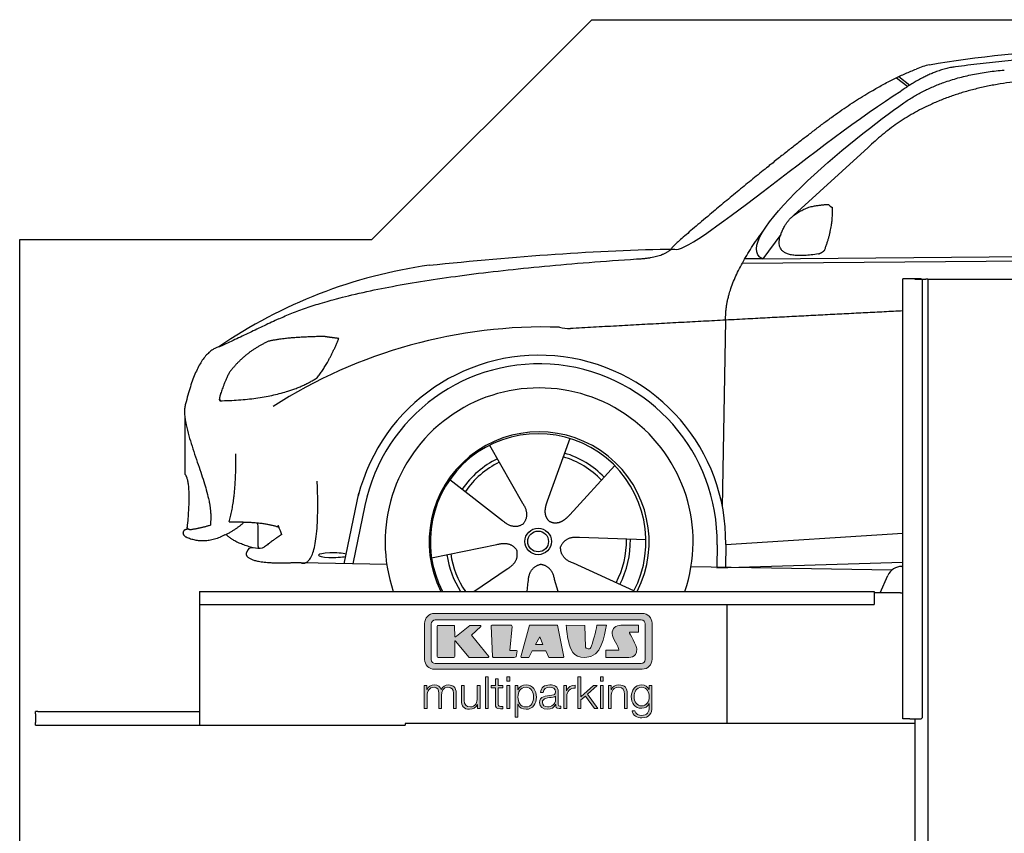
# Model space of a CAD drawing. Header units: millimetres. Extents: x 200 to 5400, y -300 to 3400.
# Tile 2 of 3: x 200 to 2438, y 1550 to 3400. Entities that reach past the tile are written whole.
import ezdxf

# ---------------------------------------------------------------- set-up
doc = ezdxf.new("R2010")
doc.units = ezdxf.units.MM
doc.layers.add('car', color=10, linetype='Continuous')
doc.layers.add('Logo', color=7, linetype='Continuous')

# ---------------------------------------------------------------- blocks, each defined once
blk = doc.blocks.new('KLAUS')
at = {"layer": 'Logo'}
h = blk.add_hatch(color=8, dxfattribs=at)
h.dxf.hatch_style = 2
edge = h.paths.add_edge_path()
edge.add_spline(control_points=[(3.6, 29.09), (2.88, 29.09), (2.3, 28.51), (2.3, 27.8), (2.3, 27.8), (2.3, 16.11), (2.3, 16.11), (2.3, 15.39), (2.88, 14.81), (3.6, 14.81), (3.6, 14.81), (71.16, 14.81), (71.16, 14.81), (71.88, 14.81), (72.46, 15.39), (72.46, 16.11), (72.46, 16.11), (72.46, 27.8), (72.46, 27.8), (72.46, 28.51), (71.88, 29.09), (71.16, 29.09), (71.16, 29.09), (3.6, 29.09), (3.6, 29.09), (3.6, 29.09), (3.6, 29.09), (3.6, 29.09)], knot_values=[0, 0, 0, 0, 1, 1, 1, 2, 2, 2, 3, 3, 3, 4, 4, 4, 5, 5, 5, 6, 6, 6, 7, 7, 7, 8, 8, 8, 9, 9, 9, 9], degree=3, periodic=0)
edge = h.paths.add_edge_path()
edge.add_spline(control_points=[(3.35, 31.23), (3.35, 31.23), (71.47, 31.23), (71.47, 31.23), (73.26, 31.23), (74.71, 29.77), (74.71, 27.99), (74.71, 27.99), (74.71, 16.17), (74.71, 16.17), (74.71, 14.38), (73.26, 12.93), (71.47, 12.93), (71.47, 12.93), (3.35, 12.93), (3.35, 12.93), (1.56, 12.93), (0.11, 14.38), (0.11, 16.17), (0.11, 16.17), (0.11, 27.99), (0.11, 27.99), (0.11, 29.77), (1.56, 31.23), (3.35, 31.23), (3.35, 31.23), (3.35, 31.23), (3.35, 31.23)], knot_values=[0, 0, 0, 0, 1, 1, 1, 2, 2, 2, 3, 3, 3, 4, 4, 4, 5, 5, 5, 6, 6, 6, 7, 7, 7, 8, 8, 8, 9, 9, 9, 9], degree=3, periodic=0)
h = blk.add_hatch(color=8, dxfattribs=at)
h.dxf.hatch_style = 2
edge = h.paths.add_edge_path()
edge.add_spline(control_points=[(4.5, 27.33), (4.5, 27.33), (9.7, 27.33), (9.7, 27.33), (9.84, 27.33), (9.96, 27.22), (9.96, 27.08), (9.96, 27.08), (9.96, 23.69), (9.96, 23.69), (9.96, 23.69), (9.94, 23.64), (10.04, 23.59), (10.14, 23.53), (10.2, 23.57), (10.2, 23.57), (10.2, 23.57), (10.51, 23.75), (10.51, 23.75), (10.51, 23.75), (14.94, 27.33), (14.94, 27.33), (14.94, 27.33), (18.41, 27.33), (18.41, 27.33), (18.41, 27.33), (18.49, 27.33), (18.56, 27.2), (18.65, 27.04), (18.53, 26.91), (18.53, 26.91), (18.53, 26.91), (15.49, 24.11), (15.49, 24.11), (15.49, 24.11), (21.14, 17.06), (21.14, 17.06), (21.14, 17.06), (21.13, 16.91), (21.13, 16.91), (21.08, 16.84), (20.99, 16.82), (20.99, 16.82), (20.99, 16.82), (14.7, 16.82), (14.7, 16.82), (14.7, 16.82), (10.26, 22.17), (10.26, 22.17), (10.26, 22.17), (10.19, 22.24), (10.08, 22.21), (9.97, 22.18), (9.96, 22.11), (9.96, 22.11), (9.96, 22.11), (9.96, 17.08), (9.96, 17.08), (9.96, 16.94), (9.84, 16.82), (9.7, 16.82), (9.7, 16.82), (4.5, 16.82), (4.5, 16.82), (4.36, 16.82), (4.25, 16.94), (4.25, 17.08), (4.25, 17.08), (4.25, 27.08), (4.25, 27.08), (4.25, 27.22), (4.36, 27.33), (4.5, 27.33), (4.5, 27.33), (4.5, 27.33), (4.5, 27.33)], knot_values=[0, 0, 0, 0, 1, 1, 1, 2, 2, 2, 3, 3, 3, 4, 4, 4, 5, 5, 5, 6, 6, 6, 7, 7, 7, 8, 8, 8, 9, 9, 9, 10, 10, 10, 11, 11, 11, 12, 12, 12, 13, 13, 13, 14, 14, 14, 15, 15, 15, 16, 16, 16, 17, 17, 17, 18, 18, 18, 19, 19, 19, 20, 20, 20, 21, 21, 21, 22, 22, 22, 23, 23, 23, 24, 24, 24, 25, 25, 25, 25], degree=3, periodic=0)
h = blk.add_hatch(color=8, dxfattribs=at)
h.dxf.hatch_style = 2
h.paths.add_polyline_path([(22.42, 17.06), (21.97, 27.15), (22.24, 27.33), (28.55, 27.33), (28.86, 26.97), (28.01, 19.08), (30.26, 19.07), (30.44, 18.95), (30.08, 16.95), (29.49, 16.82), (22.6, 16.82)])
h = blk.add_hatch(color=8, dxfattribs=at)
h.paths.add_polyline_path([(36.52, 21.01), (38.93, 21.01), (37.87, 23.57)])
h.paths.add_polyline_path([(34.52, 27.33), (43.65, 27.33), (45.76, 16.94), (45.57, 16.82), (40.83, 16.82), (39.89, 18.95), (35.42, 18.95), (34.27, 16.82), (31.78, 16.82), (31.66, 17)])
h = blk.add_hatch(color=8, dxfattribs=at)
h.dxf.hatch_style = 2
edge = h.paths.add_edge_path()
edge.add_spline(control_points=[(52.69, 27.32), (52.69, 27.32), (52.88, 20.14), (52.88, 20.14), (53.01, 19.89), (53.2, 19.77), (53.43, 19.71), (53.91, 19.59), (54.43, 19.57), (54.64, 20.03), (55.23, 21.34), (56.27, 25.45), (56.6, 27.33), (56.6, 27.33), (59.77, 27.33), (59.77, 27.33), (58.77, 23.9), (58.56, 16.82), (52.63, 16.76), (48.72, 16.72), (48.01, 19.35), (47.27, 22.24), (46.89, 23.68), (46.54, 27.33), (46.54, 27.33), (46.54, 27.33), (52.69, 27.32), (52.69, 27.32), (52.69, 27.32), (52.69, 27.32), (52.69, 27.32)], knot_values=[0, 0, 0, 0, 1, 1, 1, 2, 2, 2, 3, 3, 3, 4, 4, 4, 5, 5, 5, 6, 6, 6, 7, 7, 7, 8, 8, 8, 9, 9, 9, 10, 10, 10, 10], degree=3, periodic=0)
h = blk.add_hatch(color=8, dxfattribs=at)
h.dxf.hatch_style = 2
edge = h.paths.add_edge_path()
edge.add_spline(control_points=[(64.46, 27.33), (64.46, 27.33), (70.31, 27.33), (70.31, 27.33), (70.31, 26.52), (70.31, 26.02), (70.31, 25.12), (70.31, 25.12), (67.3, 25.12), (67.3, 25.12), (67.24, 25.04), (67.25, 25.11), (67.25, 24.91), (67.25, 24.88), (69.73, 20.38), (69.73, 19.57), (69.73, 16.4), (67.22, 16.81), (65.9, 16.82), (65.9, 16.82), (59.59, 16.82), (59.59, 16.82), (59.59, 17.76), (59.59, 18.23), (59.59, 19.14), (59.59, 19.14), (63.75, 19.14), (63.75, 19.14), (63.82, 19.22), (63.81, 19.11), (63.81, 19.31), (63.81, 20.32), (61.58, 23.06), (61.58, 24.63), (61.58, 26.33), (62.83, 27.34), (64.46, 27.33), (64.46, 27.33), (64.46, 27.33), (64.46, 27.33)], knot_values=[0, 0, 0, 0, 1, 1, 1, 2, 2, 2, 3, 3, 3, 4, 4, 4, 5, 5, 5, 6, 6, 6, 7, 7, 7, 8, 8, 8, 9, 9, 9, 10, 10, 10, 11, 11, 11, 12, 12, 12, 13, 13, 13, 13], degree=3, periodic=0)
h = blk.add_hatch(color=30, dxfattribs=at)
h.dxf.hatch_style = 2
h.paths.add_polyline_path([(20.07, 0), (20.99, 0), (20.99, 10.45), (20.07, 10.45)])
h = blk.add_hatch(color=30, dxfattribs=at)
h.dxf.hatch_style = 2
edge = h.paths.add_edge_path()
edge.add_spline(control_points=[(24.22, 9.82), (24.22, 9.82), (23.3, 9.82), (23.3, 9.82), (23.3, 9.82), (23.3, 7.55), (23.3, 7.55), (23.3, 7.55), (21.98, 7.55), (21.98, 7.55), (21.98, 7.55), (21.98, 6.78), (21.98, 6.78), (21.98, 6.78), (23.3, 6.78), (23.3, 6.78), (23.3, 6.78), (23.3, 1.61), (23.3, 1.61), (23.28, 0.32), (23.71, -0.09), (24.94, -0.09), (25.22, -0.09), (25.48, -0.06), (25.76, -0.06), (25.76, -0.06), (25.76, 0.73), (25.76, 0.73), (25.5, 0.7), (25.23, 0.69), (24.97, 0.69), (24.31, 0.73), (24.22, 1.08), (24.22, 1.68), (24.22, 1.68), (24.22, 6.78), (24.22, 6.78), (24.22, 6.78), (25.76, 6.78), (25.76, 6.78), (25.76, 6.78), (25.76, 7.55), (25.76, 7.55), (25.76, 7.55), (24.22, 7.55), (24.22, 7.55), (24.22, 7.55), (24.22, 9.82), (24.22, 9.82), (24.22, 9.82), (24.22, 9.82), (24.22, 9.82)], knot_values=[0, 0, 0, 0, 1, 1, 1, 2, 2, 2, 3, 3, 3, 4, 4, 4, 5, 5, 5, 6, 6, 6, 7, 7, 7, 8, 8, 8, 9, 9, 9, 10, 10, 10, 11, 11, 11, 12, 12, 12, 13, 13, 13, 14, 14, 14, 15, 15, 15, 16, 16, 16, 17, 17, 17, 17], degree=3, periodic=0)
h = blk.add_hatch(color=30, dxfattribs=at)
h.paths.add_polyline_path([(27.1, 0), (28.03, 0), (28.03, 7.55), (27.1, 7.55)])
h.paths.add_polyline_path([(27.1, 8.98), (28.03, 8.98), (28.03, 10.45), (27.1, 10.45)])
h = blk.add_hatch(color=30, dxfattribs=at)
h.dxf.hatch_style = 2
h.paths.add_polyline_path([(50.4, 0), (51.32, 0), (51.32, 2.87), (52.82, 4.11), (55.8, 0), (56.96, 0), (53.52, 4.76), (56.74, 7.55), (55.51, 7.55), (51.32, 3.89), (51.32, 10.45), (50.4, 10.45)])
h = blk.add_hatch(color=30, dxfattribs=at)
h.paths.add_polyline_path([(57.74, 0), (58.66, 0), (58.66, 7.55), (57.74, 7.55)])
h.paths.add_polyline_path([(57.74, 8.98), (58.66, 8.98), (58.66, 10.45), (57.74, 10.45)])
h = blk.add_hatch(color=30, dxfattribs=at)
h.dxf.hatch_style = 2
edge = h.paths.add_edge_path()
edge.add_spline(control_points=[(0, 0), (0, 0), (0.92, 0), (0.92, 0), (0.92, 0), (0.92, 4.22), (0.92, 4.22), (0.94, 5.8), (1.58, 7), (3.18, 7), (4.35, 7), (4.77, 6.15), (4.76, 5.12), (4.76, 5.12), (4.76, 0), (4.76, 0), (4.76, 0), (5.68, 0), (5.68, 0), (5.68, 0), (5.68, 4.27), (5.68, 4.27), (5.68, 5.68), (6.14, 7), (7.73, 7), (9.05, 7), (9.52, 6.32), (9.52, 5.08), (9.52, 5.08), (9.52, 0), (9.52, 0), (9.52, 0), (10.44, 0), (10.44, 0), (10.44, 0), (10.44, 5.12), (10.44, 5.12), (10.44, 6.91), (9.59, 7.77), (7.94, 7.77), (6.94, 7.77), (5.99, 7.29), (5.54, 6.3), (5.26, 7.29), (4.36, 7.77), (3.37, 7.77), (2.17, 7.77), (1.38, 7.19), (0.89, 6.28), (0.89, 6.28), (0.85, 6.28), (0.85, 6.28), (0.85, 6.28), (0.85, 7.55), (0.85, 7.55), (0.85, 7.55), (0, 7.55), (0, 7.55), (0, 7.55), (0, 0), (0, 0), (0, 0), (0, 0), (0, 0)], knot_values=[0, 0, 0, 0, 1, 1, 1, 2, 2, 2, 3, 3, 3, 4, 4, 4, 5, 5, 5, 6, 6, 6, 7, 7, 7, 8, 8, 8, 9, 9, 9, 10, 10, 10, 11, 11, 11, 12, 12, 12, 13, 13, 13, 14, 14, 14, 15, 15, 15, 16, 16, 16, 17, 17, 17, 18, 18, 18, 19, 19, 19, 20, 20, 20, 21, 21, 21, 21], degree=3, periodic=0)
h = blk.add_hatch(color=30, dxfattribs=at)
h.dxf.hatch_style = 2
edge = h.paths.add_edge_path()
edge.add_spline(control_points=[(18.31, 7.55), (18.31, 7.55), (17.39, 7.55), (17.39, 7.55), (17.39, 7.55), (17.39, 3.59), (17.39, 3.59), (17.39, 2.05), (16.7, 0.56), (15.12, 0.56), (13.66, 0.56), (13.15, 1.27), (13.1, 2.64), (13.1, 2.64), (13.1, 7.55), (13.1, 7.55), (13.1, 7.55), (12.18, 7.55), (12.18, 7.55), (12.18, 7.55), (12.18, 2.65), (12.18, 2.65), (12.18, 0.89), (12.93, -0.22), (14.83, -0.22), (15.96, -0.22), (16.95, 0.35), (17.44, 1.36), (17.44, 1.36), (17.47, 1.36), (17.47, 1.36), (17.47, 1.36), (17.47, 0), (17.47, 0), (17.47, 0), (18.31, 0), (18.31, 0), (18.31, 0), (18.31, 7.55), (18.31, 7.55), (18.31, 7.55), (18.31, 7.55), (18.31, 7.55)], knot_values=[0, 0, 0, 0, 1, 1, 1, 2, 2, 2, 3, 3, 3, 4, 4, 4, 5, 5, 5, 6, 6, 6, 7, 7, 7, 8, 8, 8, 9, 9, 9, 10, 10, 10, 11, 11, 11, 12, 12, 12, 13, 13, 13, 14, 14, 14, 14], degree=3, periodic=0)
h = blk.add_hatch(color=30, dxfattribs=at)
edge = h.paths.add_edge_path()
edge.add_spline(control_points=[(35.84, 3.78), (35.84, 2.21), (35.12, 0.56), (33.37, 0.56), (31.4, 0.56), (30.72, 2.21), (30.72, 3.78), (30.72, 5.49), (31.33, 7), (33.37, 7), (35.12, 7), (35.84, 5.34), (35.84, 3.78), (35.84, 3.78), (35.84, 3.78), (35.84, 3.78)], knot_values=[0, 0, 0, 0, 1, 1, 1, 2, 2, 2, 3, 3, 3, 4, 4, 4, 5, 5, 5, 5], degree=3, periodic=0)
edge = h.paths.add_edge_path()
edge.add_spline(control_points=[(29.79, -2.8), (29.79, -2.8), (30.72, -2.8), (30.72, -2.8), (30.72, -2.8), (30.72, 1.43), (30.72, 1.43), (30.72, 1.43), (30.74, 1.43), (30.74, 1.43), (31.14, 0.35), (32.24, -0.22), (33.37, -0.22), (35.66, -0.22), (36.76, 1.64), (36.76, 3.78), (36.76, 5.91), (35.66, 7.77), (33.37, 7.77), (32.15, 7.77), (31.1, 7.14), (30.67, 6.12), (30.67, 6.12), (30.64, 6.12), (30.64, 6.12), (30.64, 6.12), (30.64, 7.55), (30.64, 7.55), (30.64, 7.55), (29.79, 7.55), (29.79, 7.55), (29.79, 7.55), (29.79, -2.8), (29.79, -2.8), (29.79, -2.8), (29.79, -2.8), (29.79, -2.8)], knot_values=[0, 0, 0, 0, 1, 1, 1, 2, 2, 2, 3, 3, 3, 4, 4, 4, 5, 5, 5, 6, 6, 6, 7, 7, 7, 8, 8, 8, 9, 9, 9, 10, 10, 10, 11, 11, 11, 12, 12, 12, 12], degree=3, periodic=0)
h = blk.add_hatch(color=30, dxfattribs=at)
edge = h.paths.add_edge_path()
edge.add_spline(control_points=[(43.03, 2.93), (43.04, 1.45), (41.8, 0.56), (40.39, 0.56), (39.53, 0.56), (38.71, 1.13), (38.71, 2.05), (38.71, 3.53), (40.66, 3.51), (42.22, 3.79), (42.47, 3.84), (42.88, 3.91), (43, 4.13), (43, 4.13), (43.03, 4.13), (43.03, 4.13), (43.03, 4.13), (43.03, 2.93), (43.03, 2.93), (43.03, 2.93), (43.03, 2.93), (43.03, 2.93)], knot_values=[0, 0, 0, 0, 1, 1, 1, 2, 2, 2, 3, 3, 3, 4, 4, 4, 5, 5, 5, 6, 6, 6, 7, 7, 7, 7], degree=3, periodic=0)
edge = h.paths.add_edge_path()
edge.add_spline(control_points=[(39.03, 5.24), (39.06, 6.47), (39.91, 7), (41.05, 7), (42.14, 7), (43.03, 6.69), (43.03, 5.45), (43.03, 4.61), (42.6, 4.51), (41.84, 4.42), (39.85, 4.19), (37.79, 4.11), (37.79, 1.99), (37.79, 0.47), (38.93, -0.22), (40.32, -0.22), (41.77, -0.22), (42.43, 0.34), (43.07, 1.32), (43.07, 1.32), (43.1, 1.32), (43.1, 1.32), (43.1, 0.53), (43.25, 0), (44.19, 0), (44.43, 0), (44.58, 0.01), (44.79, 0.06), (44.79, 0.06), (44.79, 0.83), (44.79, 0.83), (44.71, 0.81), (44.6, 0.78), (44.49, 0.78), (44.13, 0.78), (43.95, 0.98), (43.95, 1.33), (43.95, 1.33), (43.95, 5.34), (43.95, 5.34), (43.95, 7.36), (42.5, 7.77), (41.17, 7.77), (39.44, 7.77), (38.2, 7.01), (38.11, 5.24), (38.11, 5.24), (39.03, 5.24), (39.03, 5.24), (39.03, 5.24), (39.03, 5.24), (39.03, 5.24)], knot_values=[0, 0, 0, 0, 1, 1, 1, 2, 2, 2, 3, 3, 3, 4, 4, 4, 5, 5, 5, 6, 6, 6, 7, 7, 7, 8, 8, 8, 9, 9, 9, 10, 10, 10, 11, 11, 11, 12, 12, 12, 13, 13, 13, 14, 14, 14, 15, 15, 15, 16, 16, 16, 17, 17, 17, 17], degree=3, periodic=0)
h = blk.add_hatch(color=30, dxfattribs=at)
h.dxf.hatch_style = 2
edge = h.paths.add_edge_path()
edge.add_spline(control_points=[(45.79, 0), (45.79, 0), (46.71, 0), (46.71, 0), (46.71, 0), (46.71, 4.03), (46.71, 4.03), (46.71, 5.59), (47.85, 6.82), (49.52, 6.73), (49.52, 6.73), (49.52, 7.66), (49.52, 7.66), (48.16, 7.72), (47.14, 7), (46.67, 5.78), (46.67, 5.78), (46.64, 5.78), (46.64, 5.78), (46.64, 5.78), (46.64, 7.55), (46.64, 7.55), (46.64, 7.55), (45.79, 7.55), (45.79, 7.55), (45.79, 7.55), (45.79, 0), (45.79, 0), (45.79, 0), (45.79, 0), (45.79, 0)], knot_values=[0, 0, 0, 0, 1, 1, 1, 2, 2, 2, 3, 3, 3, 4, 4, 4, 5, 5, 5, 6, 6, 6, 7, 7, 7, 8, 8, 8, 9, 9, 9, 10, 10, 10, 10], degree=3, periodic=0)
h = blk.add_hatch(color=30, dxfattribs=at)
h.dxf.hatch_style = 2
edge = h.paths.add_edge_path()
edge.add_spline(control_points=[(60.41, 0), (60.41, 0), (61.33, 0), (61.33, 0), (61.33, 0), (61.33, 4.41), (61.33, 4.41), (61.36, 5.89), (62.24, 7), (63.7, 7), (65.2, 7), (65.62, 6.02), (65.62, 4.71), (65.62, 4.71), (65.62, 0), (65.62, 0), (65.62, 0), (66.54, 0), (66.54, 0), (66.54, 0), (66.54, 4.86), (66.54, 4.86), (66.54, 6.66), (65.9, 7.77), (63.78, 7.77), (62.71, 7.77), (61.7, 7.16), (61.36, 6.25), (61.36, 6.25), (61.33, 6.25), (61.33, 6.25), (61.33, 6.25), (61.33, 7.55), (61.33, 7.55), (61.33, 7.55), (60.41, 7.55), (60.41, 7.55), (60.41, 7.55), (60.41, 0), (60.41, 0), (60.41, 0), (60.41, 0), (60.41, 0)], knot_values=[0, 0, 0, 0, 1, 1, 1, 2, 2, 2, 3, 3, 3, 4, 4, 4, 5, 5, 5, 6, 6, 6, 7, 7, 7, 8, 8, 8, 9, 9, 9, 10, 10, 10, 11, 11, 11, 12, 12, 12, 13, 13, 13, 14, 14, 14, 14], degree=3, periodic=0)
h = blk.add_hatch(color=30, dxfattribs=at)
edge = h.paths.add_edge_path()
edge.add_spline(control_points=[(71.32, 0.86), (69.62, 0.86), (68.83, 2.34), (68.83, 3.86), (68.83, 5.43), (69.56, 7), (71.32, 7), (73.06, 7), (73.75, 5.34), (73.75, 3.86), (73.75, 2.33), (72.91, 0.86), (71.32, 0.86), (71.32, 0.86), (71.32, 0.86), (71.32, 0.86)], knot_values=[0, 0, 0, 0, 1, 1, 1, 2, 2, 2, 3, 3, 3, 4, 4, 4, 5, 5, 5, 5], degree=3, periodic=0)
edge = h.paths.add_edge_path()
edge.add_spline(control_points=[(74.67, 7.55), (74.67, 7.55), (73.75, 7.55), (73.75, 7.55), (73.75, 7.55), (73.75, 6.25), (73.75, 6.25), (73.75, 6.25), (73.72, 6.25), (73.72, 6.25), (73.35, 7.09), (72.41, 7.77), (71.32, 7.77), (69.13, 7.77), (67.9, 6.05), (67.9, 3.97), (67.9, 1.82), (68.9, 0.09), (71.32, 0.09), (72.4, 0.09), (73.29, 0.72), (73.72, 1.64), (73.72, 1.64), (73.75, 1.64), (73.75, 1.64), (73.75, 1.64), (73.75, 0.61), (73.75, 0.61), (73.75, -1.23), (73.01, -2.24), (71.32, -2.24), (70.29, -2.24), (69.31, -1.85), (69.1, -0.73), (69.1, -0.73), (68.18, -0.73), (68.18, -0.73), (68.31, -2.34), (69.81, -3.02), (71.32, -3.02), (73.79, -3.02), (74.65, -1.64), (74.67, 0.61), (74.67, 0.61), (74.67, 7.55), (74.67, 7.55), (74.67, 7.55), (74.67, 7.55), (74.67, 7.55)], knot_values=[0, 0, 0, 0, 1, 1, 1, 2, 2, 2, 3, 3, 3, 4, 4, 4, 5, 5, 5, 6, 6, 6, 7, 7, 7, 8, 8, 8, 9, 9, 9, 10, 10, 10, 11, 11, 11, 12, 12, 12, 13, 13, 13, 14, 14, 14, 15, 15, 15, 16, 16, 16, 16], degree=3, periodic=0)
at = {"layer": 'Logo', "lineweight": 0}
for points in [[(22.42, 17.06), (21.97, 27.15), (22.24, 27.33), (28.55, 27.33), (28.86, 26.97), (28.01, 19.08), (30.26, 19.07), (30.44, 18.95), (30.08, 16.95), (29.49, 16.82), (22.6, 16.82), (22.42, 17.06), (22.42, 17.06)], [(34.52, 27.33), (43.65, 27.33), (45.76, 16.94), (45.57, 16.82), (40.83, 16.82), (39.89, 18.95), (35.42, 18.95), (34.27, 16.82), (31.78, 16.82), (31.66, 17), (34.52, 27.33), (34.52, 27.33)], [(36.52, 21.01), (38.93, 21.01), (37.87, 23.57), (36.52, 21.01), (36.52, 21.01)], [(20.07, 0), (20.99, 0), (20.99, 10.45), (20.07, 10.45), (20.07, 0), (20.07, 0)], [(27.1, 8.98), (28.03, 8.98), (28.03, 10.45), (27.1, 10.45), (27.1, 8.98), (27.1, 8.98)], [(50.4, 0), (51.32, 0), (51.32, 2.87), (52.82, 4.11), (55.8, 0), (56.96, 0), (53.52, 4.76), (56.74, 7.55), (55.51, 7.55), (51.32, 3.89), (51.32, 10.45), (50.4, 10.45), (50.4, 0), (50.4, 0)], [(57.74, 8.98), (58.66, 8.98), (58.66, 10.45), (57.74, 10.45), (57.74, 8.98), (57.74, 8.98)], [(27.1, 0), (28.03, 0), (28.03, 7.55), (27.1, 7.55), (27.1, 0), (27.1, 0)], [(57.74, 0), (58.66, 0), (58.66, 7.55), (57.74, 7.55), (57.74, 0), (57.74, 0)]]:
    blk.add_lwpolyline(points, dxfattribs=at)
for points, knots in [([(3.35, 31.23), (3.35, 31.23), (71.47, 31.23), (71.47, 31.23), (73.26, 31.23), (74.71, 29.77), (74.71, 27.99), (74.71, 27.99), (74.71, 16.17), (74.71, 16.17), (74.71, 14.38), (73.26, 12.93), (71.47, 12.93), (71.47, 12.93), (3.35, 12.93), (3.35, 12.93), (1.56, 12.93), (0.11, 14.38), (0.11, 16.17), (0.11, 16.17), (0.11, 27.99), (0.11, 27.99), (0.11, 29.77), (1.56, 31.23), (3.35, 31.23), (3.35, 31.23), (3.35, 31.23), (3.35, 31.23)], [0, 0, 0, 0, 1, 1, 1, 2, 2, 2, 3, 3, 3, 4, 4, 4, 5, 5, 5, 6, 6, 6, 7, 7, 7, 8, 8, 8, 9, 9, 9, 9]), ([(3.6, 29.09), (2.88, 29.09), (2.3, 28.51), (2.3, 27.8), (2.3, 27.8), (2.3, 16.11), (2.3, 16.11), (2.3, 15.39), (2.88, 14.81), (3.6, 14.81), (3.6, 14.81), (71.16, 14.81), (71.16, 14.81), (71.88, 14.81), (72.46, 15.39), (72.46, 16.11), (72.46, 16.11), (72.46, 27.8), (72.46, 27.8), (72.46, 28.51), (71.88, 29.09), (71.16, 29.09), (71.16, 29.09), (3.6, 29.09), (3.6, 29.09), (3.6, 29.09), (3.6, 29.09), (3.6, 29.09)], [0, 0, 0, 0, 1, 1, 1, 2, 2, 2, 3, 3, 3, 4, 4, 4, 5, 5, 5, 6, 6, 6, 7, 7, 7, 8, 8, 8, 9, 9, 9, 9]), ([(4.5, 27.33), (4.5, 27.33), (9.7, 27.33), (9.7, 27.33), (9.84, 27.33), (9.96, 27.22), (9.96, 27.08), (9.96, 27.08), (9.96, 23.69), (9.96, 23.69), (9.96, 23.69), (9.94, 23.64), (10.04, 23.59), (10.14, 23.53), (10.2, 23.57), (10.2, 23.57), (10.2, 23.57), (10.51, 23.75), (10.51, 23.75), (10.51, 23.75), (14.94, 27.33), (14.94, 27.33), (14.94, 27.33), (18.41, 27.33), (18.41, 27.33), (18.41, 27.33), (18.49, 27.33), (18.56, 27.2), (18.65, 27.04), (18.53, 26.91), (18.53, 26.91), (18.53, 26.91), (15.49, 24.11), (15.49, 24.11), (15.49, 24.11), (21.14, 17.06), (21.14, 17.06), (21.14, 17.06), (21.13, 16.91), (21.13, 16.91), (21.08, 16.84), (20.99, 16.82), (20.99, 16.82), (20.99, 16.82), (14.7, 16.82), (14.7, 16.82), (14.7, 16.82), (10.26, 22.17), (10.26, 22.17), (10.26, 22.17), (10.19, 22.24), (10.08, 22.21), (9.97, 22.18), (9.96, 22.11), (9.96, 22.11), (9.96, 22.11), (9.96, 17.08), (9.96, 17.08), (9.96, 16.94), (9.84, 16.82), (9.7, 16.82), (9.7, 16.82), (4.5, 16.82), (4.5, 16.82), (4.36, 16.82), (4.25, 16.94), (4.25, 17.08), (4.25, 17.08), (4.25, 27.08), (4.25, 27.08), (4.25, 27.22), (4.36, 27.33), (4.5, 27.33), (4.5, 27.33), (4.5, 27.33), (4.5, 27.33)], [0, 0, 0, 0, 1, 1, 1, 2, 2, 2, 3, 3, 3, 4, 4, 4, 5, 5, 5, 6, 6, 6, 7, 7, 7, 8, 8, 8, 9, 9, 9, 10, 10, 10, 11, 11, 11, 12, 12, 12, 13, 13, 13, 14, 14, 14, 15, 15, 15, 16, 16, 16, 17, 17, 17, 18, 18, 18, 19, 19, 19, 20, 20, 20, 21, 21, 21, 22, 22, 22, 23, 23, 23, 24, 24, 24, 25, 25, 25, 25]), ([(52.69, 27.32), (52.69, 27.32), (52.88, 20.14), (52.88, 20.14), (53.01, 19.89), (53.2, 19.77), (53.43, 19.71), (53.91, 19.59), (54.43, 19.57), (54.64, 20.03), (55.23, 21.34), (56.27, 25.45), (56.6, 27.33), (56.6, 27.33), (59.77, 27.33), (59.77, 27.33), (58.77, 23.9), (58.56, 16.82), (52.63, 16.76), (48.72, 16.72), (48.01, 19.35), (47.27, 22.24), (46.89, 23.68), (46.54, 27.33), (46.54, 27.33), (46.54, 27.33), (52.69, 27.32), (52.69, 27.32), (52.69, 27.32), (52.69, 27.32), (52.69, 27.32)], [0, 0, 0, 0, 1, 1, 1, 2, 2, 2, 3, 3, 3, 4, 4, 4, 5, 5, 5, 6, 6, 6, 7, 7, 7, 8, 8, 8, 9, 9, 9, 10, 10, 10, 10]), ([(64.46, 27.33), (64.46, 27.33), (70.31, 27.33), (70.31, 27.33), (70.31, 26.52), (70.31, 26.02), (70.31, 25.12), (70.31, 25.12), (67.3, 25.12), (67.3, 25.12), (67.24, 25.04), (67.25, 25.11), (67.25, 24.91), (67.25, 24.88), (69.73, 20.38), (69.73, 19.57), (69.73, 16.4), (67.22, 16.81), (65.9, 16.82), (65.9, 16.82), (59.59, 16.82), (59.59, 16.82), (59.59, 17.76), (59.59, 18.23), (59.59, 19.14), (59.59, 19.14), (63.75, 19.14), (63.75, 19.14), (63.82, 19.22), (63.81, 19.11), (63.81, 19.31), (63.81, 20.32), (61.58, 23.06), (61.58, 24.63), (61.58, 26.33), (62.83, 27.34), (64.46, 27.33), (64.46, 27.33), (64.46, 27.33), (64.46, 27.33)], [0, 0, 0, 0, 1, 1, 1, 2, 2, 2, 3, 3, 3, 4, 4, 4, 5, 5, 5, 6, 6, 6, 7, 7, 7, 8, 8, 8, 9, 9, 9, 10, 10, 10, 11, 11, 11, 12, 12, 12, 13, 13, 13, 13]), ([(24.22, 9.82), (24.22, 9.82), (23.3, 9.82), (23.3, 9.82), (23.3, 9.82), (23.3, 7.55), (23.3, 7.55), (23.3, 7.55), (21.98, 7.55), (21.98, 7.55), (21.98, 7.55), (21.98, 6.78), (21.98, 6.78), (21.98, 6.78), (23.3, 6.78), (23.3, 6.78), (23.3, 6.78), (23.3, 1.61), (23.3, 1.61), (23.28, 0.32), (23.71, -0.09), (24.94, -0.09), (25.22, -0.09), (25.48, -0.06), (25.76, -0.06), (25.76, -0.06), (25.76, 0.73), (25.76, 0.73), (25.5, 0.7), (25.23, 0.69), (24.97, 0.69), (24.31, 0.73), (24.22, 1.08), (24.22, 1.68), (24.22, 1.68), (24.22, 6.78), (24.22, 6.78), (24.22, 6.78), (25.76, 6.78), (25.76, 6.78), (25.76, 6.78), (25.76, 7.55), (25.76, 7.55), (25.76, 7.55), (24.22, 7.55), (24.22, 7.55), (24.22, 7.55), (24.22, 9.82), (24.22, 9.82), (24.22, 9.82), (24.22, 9.82), (24.22, 9.82)], [0, 0, 0, 0, 1, 1, 1, 2, 2, 2, 3, 3, 3, 4, 4, 4, 5, 5, 5, 6, 6, 6, 7, 7, 7, 8, 8, 8, 9, 9, 9, 10, 10, 10, 11, 11, 11, 12, 12, 12, 13, 13, 13, 14, 14, 14, 15, 15, 15, 16, 16, 16, 17, 17, 17, 17]), ([(0, 0), (0, 0), (0.92, 0), (0.92, 0), (0.92, 0), (0.92, 4.22), (0.92, 4.22), (0.94, 5.8), (1.58, 7), (3.18, 7), (4.35, 7), (4.77, 6.15), (4.76, 5.12), (4.76, 5.12), (4.76, 0), (4.76, 0), (4.76, 0), (5.68, 0), (5.68, 0), (5.68, 0), (5.68, 4.27), (5.68, 4.27), (5.68, 5.68), (6.14, 7), (7.73, 7), (9.05, 7), (9.52, 6.32), (9.52, 5.08), (9.52, 5.08), (9.52, 0), (9.52, 0), (9.52, 0), (10.44, 0), (10.44, 0), (10.44, 0), (10.44, 5.12), (10.44, 5.12), (10.44, 6.91), (9.59, 7.77), (7.94, 7.77), (6.94, 7.77), (5.99, 7.29), (5.54, 6.3), (5.26, 7.29), (4.36, 7.77), (3.37, 7.77), (2.17, 7.77), (1.38, 7.19), (0.89, 6.28), (0.89, 6.28), (0.85, 6.28), (0.85, 6.28), (0.85, 6.28), (0.85, 7.55), (0.85, 7.55), (0.85, 7.55), (0, 7.55), (0, 7.55), (0, 7.55), (0, 0), (0, 0), (0, 0), (0, 0), (0, 0)], [0, 0, 0, 0, 1, 1, 1, 2, 2, 2, 3, 3, 3, 4, 4, 4, 5, 5, 5, 6, 6, 6, 7, 7, 7, 8, 8, 8, 9, 9, 9, 10, 10, 10, 11, 11, 11, 12, 12, 12, 13, 13, 13, 14, 14, 14, 15, 15, 15, 16, 16, 16, 17, 17, 17, 18, 18, 18, 19, 19, 19, 20, 20, 20, 21, 21, 21, 21]), ([(18.31, 7.55), (18.31, 7.55), (17.39, 7.55), (17.39, 7.55), (17.39, 7.55), (17.39, 3.59), (17.39, 3.59), (17.39, 2.05), (16.7, 0.56), (15.12, 0.56), (13.66, 0.56), (13.15, 1.27), (13.1, 2.64), (13.1, 2.64), (13.1, 7.55), (13.1, 7.55), (13.1, 7.55), (12.18, 7.55), (12.18, 7.55), (12.18, 7.55), (12.18, 2.65), (12.18, 2.65), (12.18, 0.89), (12.93, -0.22), (14.83, -0.22), (15.96, -0.22), (16.95, 0.35), (17.44, 1.36), (17.44, 1.36), (17.47, 1.36), (17.47, 1.36), (17.47, 1.36), (17.47, 0), (17.47, 0), (17.47, 0), (18.31, 0), (18.31, 0), (18.31, 0), (18.31, 7.55), (18.31, 7.55), (18.31, 7.55), (18.31, 7.55), (18.31, 7.55)], [0, 0, 0, 0, 1, 1, 1, 2, 2, 2, 3, 3, 3, 4, 4, 4, 5, 5, 5, 6, 6, 6, 7, 7, 7, 8, 8, 8, 9, 9, 9, 10, 10, 10, 11, 11, 11, 12, 12, 12, 13, 13, 13, 14, 14, 14, 14]), ([(29.79, -2.8), (29.79, -2.8), (30.72, -2.8), (30.72, -2.8), (30.72, -2.8), (30.72, 1.43), (30.72, 1.43), (30.72, 1.43), (30.74, 1.43), (30.74, 1.43), (31.14, 0.35), (32.24, -0.22), (33.37, -0.22), (35.66, -0.22), (36.76, 1.64), (36.76, 3.78), (36.76, 5.91), (35.66, 7.77), (33.37, 7.77), (32.15, 7.77), (31.1, 7.14), (30.67, 6.12), (30.67, 6.12), (30.64, 6.12), (30.64, 6.12), (30.64, 6.12), (30.64, 7.55), (30.64, 7.55), (30.64, 7.55), (29.79, 7.55), (29.79, 7.55), (29.79, 7.55), (29.79, -2.8), (29.79, -2.8), (29.79, -2.8), (29.79, -2.8), (29.79, -2.8)], [0, 0, 0, 0, 1, 1, 1, 2, 2, 2, 3, 3, 3, 4, 4, 4, 5, 5, 5, 6, 6, 6, 7, 7, 7, 8, 8, 8, 9, 9, 9, 10, 10, 10, 11, 11, 11, 12, 12, 12, 12]), ([(35.84, 3.78), (35.84, 2.21), (35.12, 0.56), (33.37, 0.56), (31.4, 0.56), (30.72, 2.21), (30.72, 3.78), (30.72, 5.49), (31.33, 7), (33.37, 7), (35.12, 7), (35.84, 5.34), (35.84, 3.78), (35.84, 3.78), (35.84, 3.78), (35.84, 3.78)], [0, 0, 0, 0, 1, 1, 1, 2, 2, 2, 3, 3, 3, 4, 4, 4, 5, 5, 5, 5]), ([(39.03, 5.24), (39.06, 6.47), (39.91, 7), (41.05, 7), (42.14, 7), (43.03, 6.69), (43.03, 5.45), (43.03, 4.61), (42.6, 4.51), (41.84, 4.42), (39.85, 4.19), (37.79, 4.11), (37.79, 1.99), (37.79, 0.47), (38.93, -0.22), (40.32, -0.22), (41.77, -0.22), (42.43, 0.34), (43.07, 1.32), (43.07, 1.32), (43.1, 1.32), (43.1, 1.32), (43.1, 0.53), (43.25, 0), (44.19, 0), (44.43, 0), (44.58, 0.01), (44.79, 0.06), (44.79, 0.06), (44.79, 0.83), (44.79, 0.83), (44.71, 0.81), (44.6, 0.78), (44.49, 0.78), (44.13, 0.78), (43.95, 0.98), (43.95, 1.33), (43.95, 1.33), (43.95, 5.34), (43.95, 5.34), (43.95, 7.36), (42.5, 7.77), (41.17, 7.77), (39.44, 7.77), (38.2, 7.01), (38.11, 5.24), (38.11, 5.24), (39.03, 5.24), (39.03, 5.24), (39.03, 5.24), (39.03, 5.24), (39.03, 5.24)], [0, 0, 0, 0, 1, 1, 1, 2, 2, 2, 3, 3, 3, 4, 4, 4, 5, 5, 5, 6, 6, 6, 7, 7, 7, 8, 8, 8, 9, 9, 9, 10, 10, 10, 11, 11, 11, 12, 12, 12, 13, 13, 13, 14, 14, 14, 15, 15, 15, 16, 16, 16, 17, 17, 17, 17]), ([(45.79, 0), (45.79, 0), (46.71, 0), (46.71, 0), (46.71, 0), (46.71, 4.03), (46.71, 4.03), (46.71, 5.59), (47.85, 6.82), (49.52, 6.73), (49.52, 6.73), (49.52, 7.66), (49.52, 7.66), (48.16, 7.72), (47.14, 7), (46.67, 5.78), (46.67, 5.78), (46.64, 5.78), (46.64, 5.78), (46.64, 5.78), (46.64, 7.55), (46.64, 7.55), (46.64, 7.55), (45.79, 7.55), (45.79, 7.55), (45.79, 7.55), (45.79, 0), (45.79, 0), (45.79, 0), (45.79, 0), (45.79, 0)], [0, 0, 0, 0, 1, 1, 1, 2, 2, 2, 3, 3, 3, 4, 4, 4, 5, 5, 5, 6, 6, 6, 7, 7, 7, 8, 8, 8, 9, 9, 9, 10, 10, 10, 10]), ([(60.41, 0), (60.41, 0), (61.33, 0), (61.33, 0), (61.33, 0), (61.33, 4.41), (61.33, 4.41), (61.36, 5.89), (62.24, 7), (63.7, 7), (65.2, 7), (65.62, 6.02), (65.62, 4.71), (65.62, 4.71), (65.62, 0), (65.62, 0), (65.62, 0), (66.54, 0), (66.54, 0), (66.54, 0), (66.54, 4.86), (66.54, 4.86), (66.54, 6.66), (65.9, 7.77), (63.78, 7.77), (62.71, 7.77), (61.7, 7.16), (61.36, 6.25), (61.36, 6.25), (61.33, 6.25), (61.33, 6.25), (61.33, 6.25), (61.33, 7.55), (61.33, 7.55), (61.33, 7.55), (60.41, 7.55), (60.41, 7.55), (60.41, 7.55), (60.41, 0), (60.41, 0), (60.41, 0), (60.41, 0), (60.41, 0)], [0, 0, 0, 0, 1, 1, 1, 2, 2, 2, 3, 3, 3, 4, 4, 4, 5, 5, 5, 6, 6, 6, 7, 7, 7, 8, 8, 8, 9, 9, 9, 10, 10, 10, 11, 11, 11, 12, 12, 12, 13, 13, 13, 14, 14, 14, 14]), ([(74.67, 7.55), (74.67, 7.55), (73.75, 7.55), (73.75, 7.55), (73.75, 7.55), (73.75, 6.25), (73.75, 6.25), (73.75, 6.25), (73.72, 6.25), (73.72, 6.25), (73.35, 7.09), (72.41, 7.77), (71.32, 7.77), (69.13, 7.77), (67.9, 6.05), (67.9, 3.97), (67.9, 1.82), (68.9, 0.09), (71.32, 0.09), (72.4, 0.09), (73.29, 0.72), (73.72, 1.64), (73.72, 1.64), (73.75, 1.64), (73.75, 1.64), (73.75, 1.64), (73.75, 0.61), (73.75, 0.61), (73.75, -1.23), (73.01, -2.24), (71.32, -2.24), (70.29, -2.24), (69.31, -1.85), (69.1, -0.73), (69.1, -0.73), (68.18, -0.73), (68.18, -0.73), (68.31, -2.34), (69.81, -3.02), (71.32, -3.02), (73.79, -3.02), (74.65, -1.64), (74.67, 0.61), (74.67, 0.61), (74.67, 7.55), (74.67, 7.55), (74.67, 7.55), (74.67, 7.55), (74.67, 7.55)], [0, 0, 0, 0, 1, 1, 1, 2, 2, 2, 3, 3, 3, 4, 4, 4, 5, 5, 5, 6, 6, 6, 7, 7, 7, 8, 8, 8, 9, 9, 9, 10, 10, 10, 11, 11, 11, 12, 12, 12, 13, 13, 13, 14, 14, 14, 15, 15, 15, 16, 16, 16, 16]), ([(71.32, 0.86), (69.62, 0.86), (68.83, 2.34), (68.83, 3.86), (68.83, 5.43), (69.56, 7), (71.32, 7), (73.06, 7), (73.75, 5.34), (73.75, 3.86), (73.75, 2.33), (72.91, 0.86), (71.32, 0.86), (71.32, 0.86), (71.32, 0.86), (71.32, 0.86)], [0, 0, 0, 0, 1, 1, 1, 2, 2, 2, 3, 3, 3, 4, 4, 4, 5, 5, 5, 5]), ([(43.03, 2.93), (43.04, 1.45), (41.8, 0.56), (40.39, 0.56), (39.53, 0.56), (38.71, 1.13), (38.71, 2.05), (38.71, 3.53), (40.66, 3.51), (42.22, 3.79), (42.47, 3.84), (42.88, 3.91), (43, 4.13), (43, 4.13), (43.03, 4.13), (43.03, 4.13), (43.03, 4.13), (43.03, 2.93), (43.03, 2.93), (43.03, 2.93), (43.03, 2.93), (43.03, 2.93)], [0, 0, 0, 0, 1, 1, 1, 2, 2, 2, 3, 3, 3, 4, 4, 4, 5, 5, 5, 6, 6, 6, 7, 7, 7, 7])]:
    blk.add_open_spline(points, degree=3, knots=knots, dxfattribs=at)

msp = doc.modelspace()

# ---------------------------------------------------------------- linework, layer by layer
for p, q in [((1000, 2900), (1500, 3400)), ((200, 2900), (1000, 2900)), ((2223.1, 2811), (2207.1, 2811)), ((2207.1, 1861), (2207.1, 2811)), ((2207.1, 1853), (2207.1, 2810)), ((2247.1, 2811), (2223.1, 2811)), ((2234.1, 2810), (2234.1, 2811)), ((2234.1, 2810), (2244.1, 2810)), ((2244.1, 2810), (2259.1, 2810)), ((2252.1, 1816), (2252.1, 2806)), ((2252.1, 1815), (2252.1, 2805)), ((2264.1, 2810), (2259.1, 2810)), ((2264.1, 2810), (2274.1, 2810)), ((2264.1, 2810), (2264.1, -21.2)), ((2274.1, 2810), (2464.1, 2810)), ((2205, 2157), (2207.1, 2157)), ((2155.8, 2097), (2172.9, 2136)), ((608.6, 2100), (2142.1, 2100)), ((608.6, 2100), (608.6, 1796)), ((2142.1, 2100), (2142.1, 2070)), ((2202.1, 2097), (2142.1, 2097)), ((2202.1, 2097), (2207.1, 2097)), ((608.6, 2070), (2142.1, 2070)), ((1807.1, 2070), (1807.1, 1800)), ((2207.1, 1810), (2207.1, 1853)), ((2207.1, 1811), (2207.1, 1853)), ((236, 1822), (236, 1827)), ((241, 1827), (236, 1827)), ((236, 1822), (236, 1802)), ((241, 1827), (608.6, 1827)), ((236, 1796), (236, 1802)), ((236, 1796), (1076, 1796)), ((2234.1, 1800), (1076, 1800)), ((1076, 1800), (1076, 1796)), ((2223.1, 1810), (2207.1, 1810)), ((2223.1, 1810), (2247.1, 1810)), ((2234.1, 1810), (2234.1, -66))]:
    msp.add_line(p, q)
for points in [[(1500, 3400), (4950, 3400)], [(5400, 2600), (5400, -300), (200, -300), (200, 2900)]]:
    msp.add_lwpolyline(points)
for centre, radius, start, end in [((2247.1, 2806), 5, 0, 90), ((2205, 2122), 35, 90, 156.3706), ((2247.1, 1815), 5, 270, 0)]:
    msp.add_arc(centre, radius, start, end)
at = {"layer": 'car'}
for p, q in [((2192.6, 3268), (2218.3, 3248)), ((2198.4, 3270.7), (2223.4, 3251.3)), ((2128.5, 3109.3), (1959.1, 2955.3)), ((1929.8, 2911.9), (1889.2, 2855.9)), ((1842.3, 2846.5), (4485.6, 2867.5)), ((1889.2, 2855.9), (4541, 2881.5)), ((1889.2, 2855.9), (1848, 2856.6)), ((1797.3, 2291.3), (1804.5, 2716.9)), ((575.6, 2494.6), (575.6, 2366.4)), ((1450.3, 2447.8), (1398.8, 2305.4)), ((1268.1, 2432.4), (1342.8, 2300.7)), ((1552.4, 2386), (1450.2, 2274.3)), ((1177.8, 2354.4), (1297.4, 2261.4)), ((937.3, 2163.1), (970.7, 2323.5)), ((984.4, 2295.2), (956.8, 2162.7)), ((1623.3, 2217.6), (1472, 2222.5)), ((1804.6, 2206.8), (2207.1, 2232.5)), ((1136.2, 2176.4), (1284.5, 2206.7)), ((1785, 2205.9), (1784.1, 2155.5)), ((1804.6, 2206.8), (1803.8, 2154.2)), ((1034.3, 2161.4), (840, 2164.8)), ((1232, 2100), (1307.8, 2151.4)), ((1596.1, 2101.4), (1458.3, 2164.1)), ((1725.9, 2156.5), (2182.4, 2148.8)), ((1784.1, 2153.6), (2207.1, 2166.8)), ((1795, 2153.9), (1795, 2155.3)), ((1423.7, 2100), (1415.8, 2127.3)), ((1353.4, 2100), (1356, 2122.3))]:
    msp.add_line(p, q, dxfattribs=at)
for radius in [30.1, 23.6]:
    msp.add_circle((1378.3, 2213.6), radius, dxfattribs=at)
for centre, radius, start, end in [((2306.9, 3127.6), 174.5, 102.8736, 113.54), ((1287.4, 1730.4), 1122.3, 98.0395, 124.4377), ((1392, 1560.1), 1141.2, 88.2488, 122.6712), ((1453.3, 2815.1), 117.4, 256.9855, 269.1884), ((1380.5, 2212.8), 424.2, 359.1908, 165.7289), ((1380.5, 2212.8), 404.6, 359.0315, 168.2374), ((1380.5, 2212.8), 350, 341.2033, 198.7967), ((1380.5, 2212.8), 250, 333.1859, 206.8141), ((1378.3, 2213.6), 245, 332.3727, 207.6273), ((1378.3, 2213.6), 209.6, 116.262, 145.3995), ((1378.3, 2213.6), 200.6, 44.1152, 73.5463), ((1378.3, 2213.6), 209.6, 44.262, 73.3995), ((1378.3, 2213.6), 200.6, 116.1152, 145.5463), ((1378.3, 2213.6), 200.6, 332.1152, 1.5463), ((1378.3, 2213.6), 209.6, 332.262, 1.3995), ((1378.3, 2213.6), 209.6, 188.262, 212.8155), ((1378.3, 2213.6), 200.6, 188.1152, 214.4868)]:
    msp.add_arc(centre, radius, start, end, dxfattribs=at)
msp.add_ellipse((912.6, 2182.5), major_axis=(33.6, 0), ratio=0.157274, start_param=0.513473, end_param=5.704241, dxfattribs=at)
for points, degree in [([(2268.1, 3297.7), (2680, 3369.3), (3440.2, 3356.8), (4612.7, 3304.3)], 3), ([(2798.5, 3325), (2555.7, 3322.7), (2326.6, 3292.7)], 2), ([(2326.6, 3292.7), (2271.3, 3285.9), (2202.5, 3237.3)], 2), ([(1985.3, 3132.3), (2122.4, 3242.5), (2237.3, 3287.6)], 2), ([(2209.1, 3210.6), (2300.9, 3274.6), (2437.8, 3285.5)], 2), ([(2487.9, 3261.2), (2263, 3242.1), (2128.5, 3109.3)], 2), ([(1689.3, 2878.5), (1716.7, 2859.7), (2025, 3126.7), (2202.5, 3237.3)], 3), ([(1889.2, 2855.9), (1805.8, 2895.2), (2097.6, 3134.2), (2209.1, 3210.6)], 3), ([(1985.3, 3132.3), (1904.8, 3071), (1803.2, 2986.7), (1674.8, 2880.2), (1680.7, 2878.4)], 4), ([(1996.7, 2974.5), (2025.4, 2980.5), (2038.3, 2979.4)], 2), ([(2038.3, 2979.4), (2044.4, 2973.4), (2046.8, 2973.3)], 2), ([(1937.9, 2929.6), (1954.1, 2960.1), (1996.7, 2974.5)], 2), ([(2028.9, 2875.3), (2049.8, 2928.4), (2046.8, 2973.3)], 2), ([(1804.5, 2716.9), (1801.4, 2800.4), (1889.2, 2918.5)], 2), ([(2015.5, 2867.5), (1893.4, 2847.6), (1937.9, 2929.6)], 2), ([(1130.4, 2841.8), (1326.5, 2861.5), (1511.6, 2876.3), (1689.3, 2878.5)], 3), ([(1601.7, 2855.9), (1656.7, 2858.2), (1680.5, 2877.4)], 2), ([(2015.5, 2867.5), (2021.5, 2869.2), (2028.9, 2875.3)], 2), ([(789.3, 2719.9), (992.9, 2815.9), (1601.7, 2855.9)], 2), ([(2207.1, 2737.7), (1850.2, 2719.8), (1451.6, 2697.7)], 2), ([(789.3, 2719.9), (655.6, 2656.8)], 1), ([(765.7, 2668.7), (712.1, 2645), (676, 2597.1)], 2), ([(892.6, 2679.6), (806.3, 2678.5), (765.7, 2668.7)], 2), ([(876.3, 2586), (903.8, 2621.7), (925.2, 2675.2)], 2), ([(925.2, 2675.2), (907.4, 2677.1), (892.6, 2679.6)], 2), ([(655.6, 2656.8), (605.5, 2646.5), (577.1, 2526.2)], 2), ([(676, 2597.1), (655.6, 2554), (653.6, 2535.9)], 2), ([(654.9, 2533.6), (799.3, 2535.9), (876.3, 2586)], 2), ([(653.6, 2535.9), (656.9, 2535.7), (654.9, 2533.6)], 2), ([(577.1, 2526.2), (558.9, 2480.3), (633.5, 2335.1), (637.2, 2297.6), (633.4, 2250.4)], 4), ([(676, 2258), (693, 2318.4), (691.2, 2413.2)], 2), ([(575.6, 2366.4), (590.3, 2348.2), (580.5, 2245.8)], 2), ([(840, 2164.8), (883.9, 2154.2), (876.3, 2350.7)], 2), ([(1398.8, 2305.4), (1394.3, 2292.9), (1390.3, 2278.8), (1394.7, 2265), (1405.5, 2258.5)], 4), ([(1342.8, 2300.7), (1360.8, 2274.3), (1344, 2253.3)], 2), ([(1297.4, 2261.4), (1320.9, 2239.8), (1344, 2253.3)], 2), ([(1450.2, 2274.3), (1441.1, 2264.5), (1430.6, 2254.5), (1416.3, 2252), (1405.5, 2258.5)], 4), ([(578.4, 2223), (567.2, 2231.2), (575.2, 2240.4)], 2), ([(575.2, 2240.4), (578.5, 2241.5), (582.1, 2242.5)], 2), ([(587.4, 2240), (581, 2241.4), (580.5, 2245.8)], 2), ([(633.4, 2250.4), (609, 2243.2), (587.4, 2240)], 2), ([(666.4, 2228.4), (692.3, 2240.8), (710.4, 2257.8)], 2), ([(676, 2258), (755.3, 2259.3), (789.3, 2245.8)], 2), ([(743.7, 2198.5), (738.4, 2205.2), (745.8, 2255), (739.7, 2256)], 3), ([(789.3, 2245.8), (783.7, 2258.8), (795.2, 2229.2)], 2), ([(666.4, 2228.4), (620.9, 2204.3), (578.4, 2223)], 2), ([(727.8, 2199.9), (686.1, 2211.4), (668.8, 2229.6)], 2), ([(795.2, 2229.2), (794, 2229.6), (756.3, 2201.4)], 2), ([(1472, 2222.5), (1440.2, 2226.2), (1429.4, 2201.7)], 2), ([(719.6, 2194.5), (725.7, 2207.2), (744.5, 2192.5), (756.3, 2201.4)], 3), ([(1284.5, 2206.7), (1315.2, 2215.7), (1330, 2193.3)], 2), ([(1307.8, 2151.4), (1335.7, 2167), (1330, 2193.3)], 2), ([(1458.3, 2164.1), (1428.2, 2174.8), (1429.4, 2201.7)], 2), ([(1356, 2122.3), (1356.9, 2154.2), (1382.8, 2161.3)], 2), ([(1415.8, 2127.3), (1409.5, 2158.7), (1382.8, 2161.3)], 2)]:
    msp.add_open_spline(points, degree=degree, dxfattribs=at)
msp.add_open_spline([(840, 2164.8), (815.4, 2165.3), (759.7, 2161.2), (721, 2168.1), (711.2, 2184.6), (719.6, 2194.5)], degree=4, knots=[0, 0, 0, 0, 0, 0.597866, 1, 1, 1, 1, 1], dxfattribs=at)

# ---------------------------------------------------------------- block references
at = {"layer": 'Logo', "xscale": 6.929133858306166, "yscale": 6.929133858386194, "zscale": 6.929133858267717, "rotation": 0.01107024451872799}
msp.add_blockref('KLAUS', (1119.6, 1833.5), dxfattribs=at)

doc.saveas('drawing.dxf')
